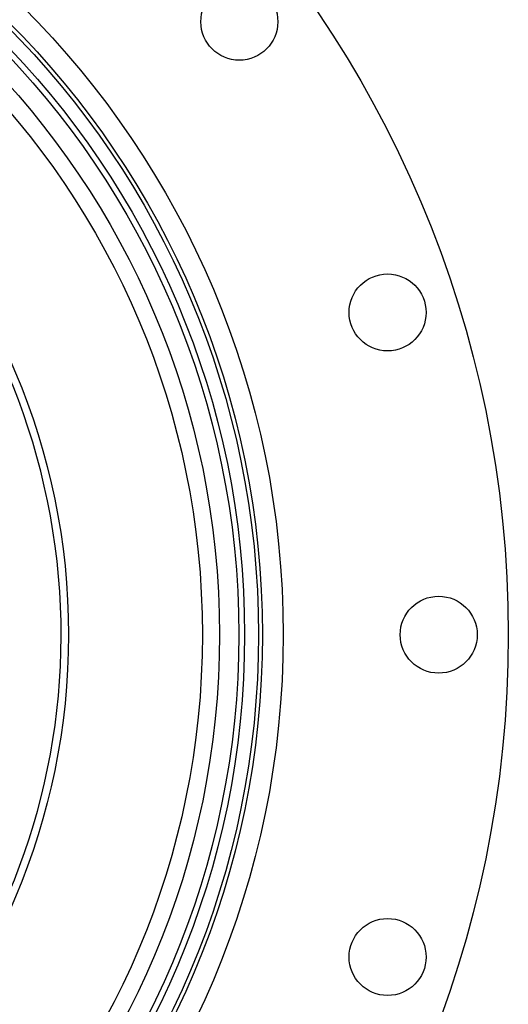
# Model space of a CAD drawing. Header units: millimetres. Extents: x 3040 to 6800, y 3022 to 6782.
# Tile 8 of 9: x 5975 to 6800, y 4278 to 5942. Entities that reach past the tile are written whole.
import ezdxf

# ---------------------------------------------------------------- set-up
doc = ezdxf.new("R2010")
doc.units = ezdxf.units.MM
doc.header["$LTSCALE"] = 5

msp = doc.modelspace()

# ---------------------------------------------------------------- linework, layer by layer
at = {"color": 7, "linetype": 'Continuous', "lineweight": 25}
for centre, radius in [((4919.7, 4902.5), 1880), ((4919.7, 4902.5), 1500), ((4919.7, 4902.5), 1464.9), ((4919.7, 4902.5), 1458.2), ((4919.7, 4902.5), 1434.8), ((4919.7, 4902.5), 1425), ((4919.7, 4902.5), 1392.3), ((4919.7, 4902.5), 1363.5), ((4919.7, 4902.5), 1137.5), ((6345.6, 5938.4), 65), ((6595.9, 5447.1), 65), ((6682.2, 4902.5), 65), ((6595.9, 4357.8), 65)]:
    msp.add_circle(centre, radius, dxfattribs=at)
msp.add_arc((4919.7, 4902.5), 1125, 287.9297, 252.0703, dxfattribs=at)

doc.saveas('drawing.dxf')
